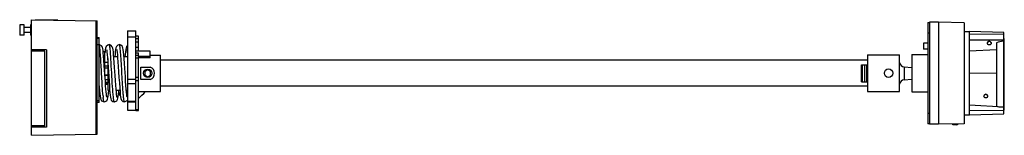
# Model space of a CAD drawing. Header units: millimetres. Extents: x 85 to 666, y 484 to 552.
import ezdxf

# ---------------------------------------------------------------- set-up
doc = ezdxf.new("R2010")
doc.units = ezdxf.units.MM
doc.header["$LTSCALE"] = 67.381397
doc.layers.get('0').update_dxf_attribs({"linetype": 'CONTINUOUS'})

msp = doc.modelspace()

# ---------------------------------------------------------------- linework, layer by layer
at = {"color": 7, "linetype": 'Continuous'}
for p, q in [((92.1, 484.08), (92.1, 552.08)), ((92.1, 552.08), (130.9, 551.41)), ((94.6, 552.14), (94.6, 552.04)), ((107.6, 551.91), (94.6, 552.14)), ((107.6, 551.91), (107.6, 551.81)), ((85.2, 549.08), (85.2, 543.08)), ((87.9, 549.08), (85.2, 549.08)), ((87.9, 543.08), (87.9, 549.08)), ((91.6, 547.58), (87.9, 547.58)), ((91.6, 549.08), (91.6, 543.08)), ((92.1, 549.08), (91.6, 549.08)), ((130.3, 484.75), (130.3, 551.42)), ((130.9, 484.76), (130.9, 551.41)), ((620.87, 550.46), (621.87, 550.46)), ((620.87, 550.46), (620.87, 490.86)), ((627.12, 550.66), (621.87, 550.66)), ((621.87, 550.66), (621.87, 490.66)), ((642.22, 550.39), (627.12, 550.66)), ((627.12, 550.66), (627.12, 490.66)), ((642.22, 550.39), (642.22, 490.92)), ((87.9, 543.08), (85.2, 543.08)), ((91.6, 544.58), (87.9, 544.58)), ((92.1, 543.08), (91.6, 543.08)), ((130.9, 541.58), (132.1, 541.58)), ((132.1, 541.06), (130.9, 541.06)), ((132.1, 503.46), (132.1, 541.58)), ((148.7, 545.58), (148.7, 504.15)), ((148.7, 545.58), (153.7, 545.58)), ((148.7, 542.14), (153.7, 542.14)), ((153.7, 535.63), (153.7, 545.58)), ((155.2, 542.43), (153.7, 542.43)), ((155.2, 540.97), (153.7, 540.97)), ((155.2, 533.71), (155.2, 542.43)), ((621.87, 544.31), (620.87, 544.31)), ((642.22, 545.16), (645.44, 545.16)), ((645.44, 496.16), (645.44, 545.16)), ((665.69, 544.7), (645.44, 545.14)), ((665.69, 543.55), (645.44, 543.43)), ((665.69, 540.07), (645.44, 540.19)), ((665.69, 496.75), (665.69, 544.7)), ((665.69, 541.06), (665.94, 541.06)), ((665.94, 540.16), (665.69, 540.16)), ((665.94, 498.96), (665.94, 541.06)), ((101.1, 534.33), (92.1, 534.33)), ((101.1, 534.33), (101.1, 488.83)), ((130.9, 537.59), (132.1, 537.59)), ((132.08, 537.45), (132.1, 537.45)), ((138, 537.45), (138, 537.45)), ((144, 537.45), (144, 537.45)), ((153.7, 539.2), (155.2, 539.2)), ((155.2, 535.74), (153.7, 535.74)), ((153.7, 498.74), (153.7, 535.49)), ((620.87, 538.27), (618.27, 538.27)), ((618.27, 538.27), (618.27, 534.87)), ((620.87, 534.87), (618.27, 534.87)), ((661.24, 534.32), (645.44, 533.57)), ((661.24, 538.61), (661.24, 501.15)), ((665.35, 539.47), (665.69, 539.47)), ((665.69, 535.49), (665.94, 535.49)), ((100.1, 533.58), (92.1, 533.58)), ((100.1, 489.58), (100.1, 533.58)), ((134.41, 533.43), (135.5, 533.43)), ((135.5, 518.9), (135.5, 533.43)), ((136.81, 531.58), (136.99, 529.6)), ((136.99, 529.6), (137.18, 527.05)), ((140.7, 530.43), (142.91, 530.43)), ((146.7, 530.43), (148.7, 530.43)), ((162.2, 533.71), (153.7, 533.71)), ((153.7, 532.62), (155.2, 532.62)), ((153.7, 531.27), (155.2, 531.27)), ((153.7, 529.77), (155.2, 529.77)), ((155.2, 498.74), (155.2, 532.62)), ((155.2, 530.58), (162.2, 530.58)), ((162.2, 529.65), (155.2, 529.65)), ((162.2, 529.65), (162.2, 533.71)), ((162.2, 531.33), (168.2, 531.33)), ((168.2, 509.83), (168.2, 531.33)), ((585.2, 531.38), (604.2, 531.38)), ((585.2, 531.38), (585.2, 509.78)), ((604.2, 509.78), (604.2, 531.38)), ((611.35, 531.66), (620.87, 531.66)), ((611.35, 531.66), (611.35, 509.66)), ((665.94, 533.49), (665.69, 533.49)), ((665.69, 532.19), (665.94, 532.19)), ((665.94, 530.2), (665.69, 530.2)), ((135.27, 522.45), (135.07, 525.45)), ((135.5, 527.16), (137.2, 527.16)), ((135.5, 527.1), (137.2, 527.1)), ((137.2, 524.85), (135.5, 524.85)), ((137.2, 523.63), (135.5, 523.63)), ((137.18, 527.05), (137.39, 523.95)), ((137.2, 527.04), (137.2, 510.73)), ((156.7, 516.88), (156.7, 524.28)), ((156.7, 524.28), (162.22, 524.28)), ((585.2, 528.26), (168.2, 528.26)), ((581.74, 525.58), (585.2, 525.58)), ((581.74, 515.58), (581.74, 525.58)), ((582.2, 515.58), (582.2, 525.58)), ((583.73, 515.58), (583.73, 525.58)), ((584.7, 525.58), (584.7, 515.58)), ((606.96, 524.41), (611.35, 524.07)), ((606.96, 524.41), (606.96, 516.75)), ((135.55, 518.1), (135.27, 522.45)), ((135.5, 519.66), (137.2, 519.66)), ((137.2, 519.31), (135.5, 519.31)), ((135.62, 517), (137.2, 517)), ((148.7, 517.13), (153.7, 517.13)), ((155.2, 518.16), (153.7, 518.16)), ((162.22, 516.88), (156.7, 516.88)), ((160.7, 522.58), (158.97, 521.58)), ((158.97, 521.58), (158.97, 519.58)), ((158.97, 519.58), (160.7, 518.58)), ((162.43, 521.58), (160.7, 522.58)), ((160.7, 518.58), (162.43, 519.58)), ((162.43, 519.58), (162.43, 521.58)), ((606.96, 516.75), (611.35, 517.1)), ((661.24, 520.66), (645.44, 520.55)), ((137.2, 515.17), (135.75, 515.17)), ((137.2, 514.73), (135.78, 514.73)), ((135.82, 514.15), (137.2, 514.15)), ((136, 514.02), (135.98, 513.86)), ((148.7, 514.56), (153.7, 514.56)), ((155.2, 516.07), (153.7, 516.07)), ((585.2, 512.91), (168.2, 512.91)), ((581.74, 515.58), (585.2, 515.58)), ((132.1, 507.73), (132.59, 507.73)), ((137.2, 510.73), (138.29, 510.73)), ((137.69, 510.48), (137.7, 510.69)), ((142.08, 510.73), (144.29, 510.73)), ((148.08, 510.73), (148.7, 510.73)), ((155.2, 509.83), (168.2, 509.83)), ((585.2, 509.78), (604.2, 509.78)), ((611.35, 509.66), (620.87, 509.66)), ((656.09, 507.18), (656.09, 507.18)), ((132.1, 504.32), (130.9, 504.32)), ((132.1, 503.46), (130.9, 503.46)), ((135, 503.71), (135, 503.71)), ((141, 503.71), (141, 503.71)), ((147, 503.71), (147.11, 503.72)), ((147, 503.71), (147, 503.71)), ((147.11, 503.72), (148.59, 504.61)), ((148.7, 504.15), (153.7, 504.15)), ((148.7, 504.12), (148.7, 498.88)), ((148.7, 503.76), (153.7, 503.76)), ((665.69, 500.6), (645.44, 501.87)), ((662.67, 500.85), (665.69, 500.85)), ((148.7, 498.88), (153.7, 498.88)), ((155.2, 499), (153.7, 499)), ((153.7, 498.74), (155.2, 498.74)), ((620.87, 497.01), (621.87, 497.01)), ((642.22, 496.16), (645.44, 496.16)), ((665.69, 498.76), (645.44, 498.53)), ((645.44, 496.18), (665.69, 496.75)), ((665.69, 499.12), (665.94, 499.12)), ((665.69, 498.96), (665.94, 498.96)), ((100.1, 489.58), (92.1, 489.58)), ((101.1, 488.83), (92.1, 488.83)), ((621.87, 490.86), (620.87, 490.86)), ((627.12, 490.66), (621.87, 490.66)), ((642.22, 490.92), (627.12, 490.66)), ((635.62, 490.26), (635.62, 490.81)), ((637.52, 490.26), (635.62, 490.26)), ((92.1, 484.08), (130.9, 484.76))]:
    msp.add_line(p, q, dxfattribs=at)
for points in [[(134.51, 532.58), (134.34, 534.05), (134.17, 535.12), (133.96, 535.95), (133.46, 536.79), (132.08, 537.45)], [(138, 537.45), (137.14, 537.24), (136.19, 536.29), (135.89, 535.43), (135.7, 534.36), (135.52, 532.9)], [(136.4, 534.64), (136.41, 534.58), (136.52, 534.05), (136.66, 533.04), (136.81, 531.58)], [(141.17, 524.07), (140.97, 526.92), (140.79, 529.41), (140.61, 531.51), (140.44, 533.19), (140.28, 534.48), (140.1, 535.45), (139.82, 536.27), (138.94, 537.2), (138, 537.45)], [(144, 537.45), (143.13, 537.24), (142.2, 536.33), (141.92, 535.53), (141.74, 534.61), (141.58, 533.42), (141.42, 531.87), (141.29, 530.43)], [(142.4, 534.64), (142.42, 534.58), (142.52, 534.03), (142.66, 533.02), (142.82, 531.55), (142.98, 529.65), (143.16, 527.34), (143.35, 524.62), (143.55, 521.53), (143.76, 518.2), (143.97, 514.95), (144.18, 512.09), (144.37, 509.78), (144.55, 507.98), (144.73, 506.64), (144.91, 505.67), (145.2, 504.85), (146.13, 503.93), (147, 503.72)], [(147.51, 518.7), (147.21, 523.41), (147, 526.49), (146.81, 529.2), (146.62, 531.44), (146.44, 533.2), (146.27, 534.52), (146.09, 535.48), (145.82, 536.28), (144.94, 537.21), (144, 537.45)], [(148.7, 536.95), (148.2, 536.31), (147.91, 535.5), (147.73, 534.52), (147.55, 533.19), (147.37, 531.42), (147.29, 530.43)], [(148.41, 534.6), (148.41, 534.61), (148.5, 534.15), (148.63, 533.28), (148.7, 532.69)], [(135.07, 525.45), (134.88, 528.24), (134.69, 530.64), (134.51, 532.58)], [(137.39, 523.95), (137.71, 518.98), (137.91, 515.96), (138.09, 513.32), (138.26, 511.06)], [(142.6, 506.51), (142.59, 506.56), (142.49, 507.05), (142.35, 508.01), (142.2, 509.41), (142.04, 511.26), (141.86, 513.54), (141.67, 516.27), (141.47, 519.35), (141.17, 524.07)], [(135.88, 513.22), (135.72, 515.51), (135.55, 518.1)], [(148.04, 511.25), (147.87, 513.39), (147.7, 515.87), (147.51, 518.7)], [(132.1, 513.19), (132.13, 512.71), (132.32, 510.41), (132.49, 508.56)], [(136.6, 506.52), (136.6, 506.51), (136.56, 506.69), (136.45, 507.3), (136.32, 508.26), (136.18, 509.58), (136.04, 511.24), (135.88, 513.22)], [(138.26, 511.06), (138.43, 509.17), (138.59, 507.65), (138.75, 506.48), (138.93, 505.58), (139.21, 504.83), (140.14, 503.92), (141, 503.72)], [(148.48, 507.09), (148.35, 508.07), (148.19, 509.46), (148.04, 511.25)], [(132.49, 508.56), (132.66, 507.12), (132.83, 506.05), (133.04, 505.22), (133.53, 504.37), (134.96, 503.72), (135, 503.72)], [(135, 503.71), (135.12, 503.71), (136.5, 504.41), (136.97, 505.28), (137.18, 506.09), (137.35, 507.19), (137.52, 508.65), (137.69, 510.48)], [(141, 503.71), (141.1, 503.71), (142.49, 504.39), (142.95, 505.21), (143.15, 505.99), (143.32, 506.98), (143.48, 508.27), (143.64, 509.9), (143.7, 510.73)], [(148.6, 506.51), (148.59, 506.56), (148.48, 507.09)]]:
    msp.add_lwpolyline(points, dxfattribs=at)
for centre, radius in [((657.09, 538.38), 1.1), ((160.7, 520.58), 2.5), ((597.7, 520.66), 2.5), ((654.99, 507.18), 1.1)]:
    msp.add_circle(centre, radius, dxfattribs=at)
for centre, radius, start, end in [((657.09, 538.33), 1.1, 2.5202, 177.45729), ((766.75, 43.5), 506.23, 101.55442, 102.0302), ((263.55, 516.9), 126.96, 174.3852, 174.85295), ((160.7, 520.58), 4, 292.33165, 67.66835), ((607.2, 527.43), 3.02, 187.37131, 265.49491), ((607.2, 513.74), 3.02, 94.50509, 172.62869), ((202.25, 513.48), 68.16, 185.23082, 185.94381), ((654.99, 507.13), 1.1, 2.53779, 177.40396), ((772.59, 1041.6), 551.81, 258.35858, 258.51028), ((637.52, 491.76), 1.5, 270, 323.24993)]:
    msp.add_arc(centre, radius, start, end, dxfattribs=at)
for centre, major_axis, ratio, start_param, end_param in [((147.95, 520.58), (19.97, -19.97), 0.424475, -1.376295, -1.323518), ((147.95, 520.58), (18.78, -18.78), 0.424475, -1.385353, -1.339403), ((154.89, 520.58), (16.4, 20.88), 0.392434, -2.017472, -1.78684), ((154.89, 520.58), (12.65, 16.1), 0.392434, -2.012528, -1.965146)]:
    msp.add_ellipse(centre, major_axis=major_axis, ratio=ratio, start_param=start_param, end_param=end_param, dxfattribs=at)
for points, knots in [([(132.65, 533.69), (132.61, 534.15), (132.53, 534.98), (132.4, 536.06), (132.27, 536.83), (132.17, 537.23), (132.1, 537.36)], [0, 0, 0, 0, 0.374635, 0.669993, 0.879919, 1, 1, 1, 1]), ([(138.53, 534.91), (138.49, 535.27), (138.42, 535.9), (138.29, 536.73), (138.19, 537.16), (138.07, 537.45), (138, 537.45)], [0, 0, 0, 0, 0.419526, 0.728468, 0.920478, 1, 1, 1, 1]), ([(140.44, 506.56), (140.23, 508.62), (139.91, 513.39), (139.48, 520.84), (139.06, 528.22), (138.74, 532.91), (138.53, 534.91)], [0, 0, 0, 0, 0.218823, 0.504541, 0.787829, 1, 1, 1, 1]), ([(144.53, 534.93), (144.49, 535.3), (144.42, 535.91), (144.29, 536.73), (144.19, 537.17), (144.07, 537.45), (144, 537.45)], [0, 0, 0, 0, 0.419025, 0.727701, 0.920155, 1, 1, 1, 1]), ([(146.47, 506.28), (146.37, 507.18), (146.2, 509.22), (145.92, 513.3), (145.61, 518.59), (145.27, 524.66), (144.93, 530.14), (144.68, 533.5), (144.53, 534.93)], [0, 0, 0, 0, 0.094376, 0.214694, 0.426263, 0.648357, 0.849086, 1, 1, 1, 1]), ([(134.37, 507.27), (134.19, 509.21), (133.81, 514.85), (133.41, 522.24), (133, 529.1), (132.78, 532.27), (132.65, 533.69)], [0, 0, 0, 0, 0.220825, 0.640119, 0.83881, 1, 1, 1, 1]), ([(135, 503.71), (134.97, 503.71), (134.9, 503.77), (134.81, 504), (134.69, 504.52), (134.57, 505.36), (134.49, 506.04), (134.45, 506.42)], [0, 0, 0, 0, 0.029016, 0.08211, 0.274755, 0.582407, 1, 1, 1, 1]), ([(141, 503.71), (140.97, 503.71), (140.9, 503.78), (140.81, 504.02), (140.69, 504.56), (140.56, 505.44), (140.48, 506.15), (140.44, 506.56)], [0, 0, 0, 0, 0.02852, 0.081264, 0.274026, 0.582217, 1, 1, 1, 1]), ([(147, 503.71), (146.93, 503.71), (146.81, 504.01), (146.71, 504.45), (146.58, 505.28), (146.5, 505.91), (146.47, 506.28)], [0, 0, 0, 0, 0.079775, 0.272468, 0.581135, 1, 1, 1, 1])]:
    msp.add_open_spline(points, degree=3, knots=knots, dxfattribs=at)

doc.saveas('drawing.dxf')
